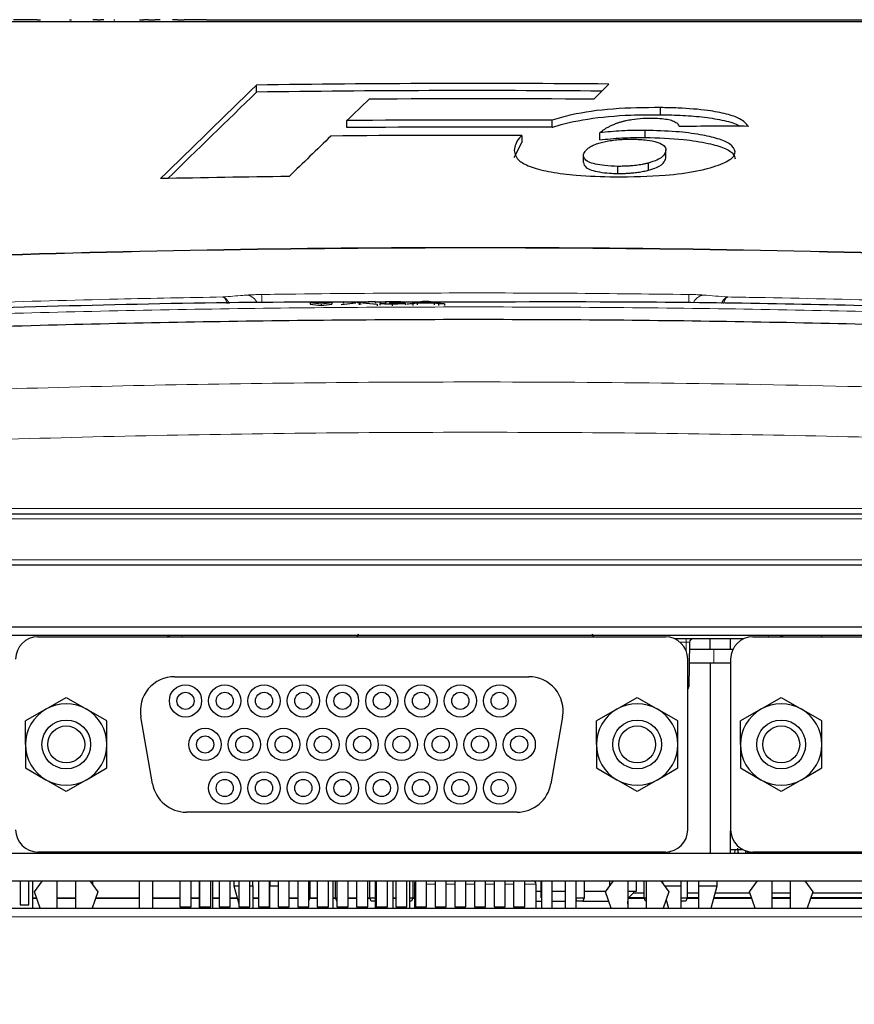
# Paper-space layout 'Blatt5' of a CAD drawing. Header units: millimetres. Extents: x 5 to 418, y 2 to 292.
# Tile 23 of 32: x 205 to 238, y 193 to 232. Entities that reach past the tile are written whole.
import ezdxf

# ---------------------------------------------------------------- set-up
doc = ezdxf.new("R2010")
doc.units = ezdxf.units.MM
doc.layers.add('SLD-0', color=7, linetype='Continuous')
doc.styles.add('SLDTEXTSTYLE0', font='TXT', dxfattribs={"width": 0.605})
doc.dimstyles.new('SLDDIMSTYLE5', dxfattribs={"dimtxt": 3.5, "dimasz": 3.5, "dimexe": 0, "dimexo": 0.0625, "dimgap": 0.875, "dimtad": 1, "dimlfac": 1.5, "dimrnd": 1e-09, "dimzin": 12, "dimdsep": 46, "dimtxsty": 'SLDTEXTSTYLE0', "dimsah": 1, "dimcen": 0.09, "dimadec": 0, "dimazin": 3, "dimtfac": 1, "dimtofl": 0, "dimtmove": 0, "dimatfit": 3, "dimfxl": 1, "dimfrac": 2, "dimtolj": 1, "dimtzin": 12, "dimarcsym": 0})

# ---------------------------------------------------------------- blocks, each defined once
blk = doc.blocks.new('_D_35')
at = {"layer": 'SLD-0', "color": 7}
for p, q in [((166.22, 121.634), (166.22, 250.861)), ((279.553, 121.634), (279.553, 250.861)), ((166.22, 249.861), (279.553, 249.861))]:
    blk.add_line(p, q, dxfattribs=at)
for points in [[(166.22, 249.861), (169.72, 249.401), (169.72, 250.321)], [(279.553, 249.861), (276.053, 250.321), (276.053, 249.401)]]:
    blk.add_solid(points, dxfattribs=at)
at = {"layer": 'SLD-0', "color": 7, "insert": (218.876, 254.373), "char_height": 3.5, "attachment_point": 1, "style": 'SLDTEXTSTYLE0'}
blk.add_mtext('170', dxfattribs=at)

psp = doc.layouts.new('Blatt5')

# ---------------------------------------------------------------- linework, layer by layer
at = {"color": 7, "linetype": 'Continuous', "lineweight": 25}
for p, q in [((205.6439, 231.6344), (204.9294, 231.6344)), ((205.8507, 231.6344), (205.6439, 231.6344)), ((205.8507, 231.6344), (205.9785, 231.6344)), ((207.1113, 231.6344), (207.1856, 231.6344)), ((208.2012, 231.6344), (208.0131, 231.6344)), ((208.2012, 231.6344), (208.314, 231.6344)), ((208.4456, 231.6344), (208.314, 231.6344)), ((208.8315, 231.6344), (208.8698, 231.6344)), ((209.8238, 231.6344), (209.9875, 231.6344)), ((210.1755, 231.6344), (209.9875, 231.6344)), ((210.1755, 231.6344), (210.4388, 231.6344)), ((210.6268, 231.6344), (210.4388, 231.6344)), ((211.3037, 231.6344), (211.1157, 231.6344)), ((211.3037, 231.6344), (211.5533, 231.6344)), ((211.5533, 231.6344), (211.5702, 231.6344)), ((211.7582, 231.6344), (211.5702, 231.6344)), ((211.8661, 231.6344), (211.7582, 231.6344)), ((212.2122, 231.6344), (211.8661, 231.6344)), ((212.4319, 231.6344), (212.2122, 231.6344)), ((212.4319, 231.6344), (230.5533, 231.6344)), ((230.5533, 231.6344), (231.22, 231.6344)), ((231.22, 231.6344), (243.22, 231.6344)), ((214.3828, 228.8184), (214.3828, 229.0945)), ((227.4891, 228.5418), (228.0767, 229.1325)), ((230.0883, 227.9423), (230.0883, 228.2184)), ((217.8951, 227.4381), (217.8951, 227.7142)), ((225.8702, 227.4516), (225.8702, 227.7276)), ((229.4934, 227.0559), (229.4934, 227.332)), ((224.7016, 227.1369), (224.7016, 226.8608)), ((227.7266, 226.9624), (227.7266, 227.2384)), ((224.4012, 226.2791), (224.7016, 226.8608)), ((230.2987, 226.2955), (230.2987, 226.5716)), ((227.0936, 226.082), (227.0936, 226.3581)), ((228.4257, 225.6583), (228.4257, 225.9344)), ((229.6236, 225.7882), (229.6236, 226.0643)), ((217.311, 220.6424), (216.4642, 220.6382)), ((216.4642, 220.6382), (216.8878, 220.5916)), ((216.4642, 220.6382), (216.4645, 220.5717)), ((216.4645, 220.5717), (216.8882, 220.5251)), ((216.8878, 220.5916), (217.311, 220.6424)), ((216.8878, 220.5916), (216.8882, 220.5251)), ((216.8882, 220.5251), (217.3113, 220.5759)), ((217.311, 220.6424), (217.3113, 220.5759)), ((217.6738, 220.571), (218.2402, 220.6286)), ((217.7519, 220.6733), (218.0124, 220.6746)), ((218.2402, 220.6286), (217.7519, 220.6733)), ((217.7519, 220.6733), (217.7522, 220.6068)), ((218.7436, 220.6505), (217.9544, 220.6506)), ((218.0124, 220.6746), (218.28, 220.6501)), ((218.3723, 220.6165), (218.3727, 220.5518)), ((218.4597, 220.651), (218.7262, 220.6781)), ((218.9904, 220.6794), (218.5025, 220.6298)), ((218.5025, 220.6298), (219.0695, 220.5779)), ((218.7262, 220.6781), (218.9904, 220.6794)), ((218.9904, 220.6794), (218.9907, 220.6153)), ((219.3978, 220.6505), (218.9905, 220.6505)), ((219.0695, 220.5779), (219.0698, 220.5141)), ((219.1781, 220.6058), (219.3747, 220.6081)), ((219.1781, 220.6058), (219.1784, 220.5422)), ((219.3941, 220.6539), (219.1975, 220.6543)), ((219.1975, 220.6543), (219.1977, 220.6061)), ((219.3941, 220.6539), (219.3944, 220.5903)), ((219.5496, 220.6285), (219.5699, 220.6404)), ((219.5496, 220.6285), (219.5499, 220.5651)), ((219.6552, 220.5794), (219.6555, 220.5159)), ((219.6768, 220.6306), (219.677, 220.5985)), ((220.7673, 220.6505), (219.9395, 220.6505)), ((220.161, 220.6139), (220.1613, 220.5503)), ((220.2265, 220.5835), (220.8348, 220.6884)), ((220.456, 220.5846), (220.2265, 220.5835)), ((220.6303, 220.6168), (220.456, 220.5846)), ((220.456, 220.5846), (220.4563, 220.5207)), ((221.2839, 220.62), (220.6303, 220.6168)), ((220.6303, 220.6168), (220.6306, 220.5527)), ((220.8522, 220.6579), (220.6954, 220.6289)), ((220.6954, 220.6289), (221.2187, 220.6315)), ((220.8348, 220.6884), (221.0787, 220.6896)), ((220.8522, 220.6579), (220.8523, 220.6297)), ((220.9568, 220.6772), (220.957, 220.6302)), ((221.2187, 220.6315), (221.0696, 220.6575)), ((221.0787, 220.6896), (221.688, 220.5906)), ((221.4585, 220.5895), (221.2839, 220.62)), ((221.2839, 220.62), (221.2842, 220.5547)), ((221.688, 220.5906), (221.4585, 220.5895)), ((221.4585, 220.5895), (221.4589, 220.5237)), ((221.688, 220.5906), (221.6883, 220.5241)), ((178.8665, 212.4344), (266.9067, 212.4344)), ((266.5913, 210.4344), (179.1819, 210.4344)), ((181.5689, 208.0344), (264.2043, 208.0344)), ((259.5533, 207.701), (186.22, 207.701)), ((205.8801, 207.6487), (230.2801, 207.6487)), ((218.325, 207.7463), (218.2876, 207.6487)), ((227.4829, 207.6487), (227.4482, 207.7463)), ((233.3143, 207.5677), (230.646, 207.5677)), ((231.2177, 207.4367), (231.1873, 205.6987)), ((232.0206, 207.1677), (232.0206, 207.5677)), ((232.8142, 207.1677), (232.8142, 207.5677)), ((233.6801, 207.6487), (258.0801, 207.6487)), ((236.3533, 207.701), (236.3533, 207.6487)), ((231.213, 207.1677), (232.1669, 207.1677)), ((232.1669, 207.1677), (232.904, 207.1677)), ((231.1468, 200.1487), (231.1468, 206.782)), ((232.8135, 206.782), (232.8135, 200.1487)), ((231.2037, 206.6344), (232.1669, 206.6344)), ((232.0166, 206.6344), (232.0166, 199.2344)), ((232.1669, 206.6344), (232.8135, 206.6344)), ((211.1935, 206.0987), (224.9668, 206.0987)), ((206.1885, 204.8366), (206.9801, 205.2936)), ((206.9801, 205.2936), (207.7718, 204.8366)), ((228.3885, 204.8366), (229.1801, 205.2936)), ((229.1801, 205.2936), (229.9718, 204.8366)), ((233.9885, 204.8366), (234.7801, 205.2936)), ((234.7801, 205.2936), (235.5718, 204.8366)), ((206.1885, 204.8366), (205.3968, 204.3795)), ((208.5635, 204.3795), (207.7718, 204.8366)), ((228.3885, 204.8366), (227.5968, 204.3795)), ((230.7635, 204.3795), (229.9718, 204.8366)), ((233.9885, 204.8366), (233.1968, 204.3795)), ((236.3635, 204.3795), (235.5718, 204.8366)), ((205.3968, 203.4654), (205.3968, 204.3795)), ((208.5635, 203.4654), (208.5635, 204.3795)), ((210.3389, 201.9338), (209.8804, 204.5338)), ((226.2799, 204.5338), (225.8214, 201.9338)), ((227.5968, 203.4654), (227.5968, 204.3795)), ((230.7635, 203.4654), (230.7635, 204.3795)), ((233.1968, 203.4654), (233.1968, 204.3795)), ((236.3635, 203.4654), (236.3635, 204.3795)), ((205.3968, 203.4654), (205.3968, 202.5512)), ((208.5635, 202.5512), (208.5635, 203.4654)), ((227.5968, 203.4654), (227.5968, 202.5512)), ((230.7635, 202.5512), (230.7635, 203.4654)), ((233.1968, 203.4654), (233.1968, 202.5512)), ((236.3635, 202.5512), (236.3635, 203.4654)), ((205.3968, 202.5512), (206.1885, 202.0941)), ((207.7718, 202.0941), (208.5635, 202.5512)), ((227.5968, 202.5512), (228.3885, 202.0941)), ((229.9718, 202.0941), (230.7635, 202.5512)), ((233.1968, 202.5512), (233.9885, 202.0941)), ((235.5718, 202.0941), (236.3635, 202.5512)), ((206.9801, 201.6371), (206.1885, 202.0941)), ((207.7718, 202.0941), (206.9801, 201.6371)), ((229.1801, 201.6371), (228.3885, 202.0941)), ((229.9718, 202.0941), (229.1801, 201.6371)), ((234.7801, 201.6371), (233.9885, 202.0941)), ((235.5718, 202.0941), (234.7801, 201.6371)), ((224.5084, 200.832), (211.6519, 200.832)), ((232.8142, 199.2344), (232.8142, 200.1127)), ((233.078, 199.4344), (233.0964, 199.2344)), ((233.1154, 199.2344), (233.098, 199.4344)), ((201.12, 199.2344), (259.5533, 199.2344)), ((230.2801, 199.282), (205.8801, 199.282)), ((206.0801, 199.2344), (206.0801, 199.282)), ((206.6135, 199.282), (206.6135, 199.2344)), ((207.0533, 199.282), (207.0533, 199.2344)), ((207.3468, 199.2344), (207.3468, 199.282)), ((207.8801, 199.282), (207.8801, 199.2344)), ((208.02, 199.2344), (208.02, 199.282)), ((208.0866, 199.282), (208.0866, 199.2344)), ((208.4533, 199.282), (208.4533, 199.2344)), ((208.4533, 199.2344), (208.4533, 199.282)), ((209.3866, 199.282), (209.3866, 199.2344)), ((209.7533, 199.2344), (209.7533, 199.282)), ((209.82, 199.282), (209.82, 199.2344)), ((210.3533, 199.2344), (210.3533, 199.282)), ((210.42, 199.282), (210.42, 199.2344)), ((210.7866, 199.282), (210.7866, 199.2344)), ((210.7866, 199.2344), (210.7866, 199.282)), ((211.4001, 199.282), (211.4001, 199.2344)), ((211.8335, 199.2344), (211.8335, 199.282)), ((212.0866, 199.2344), (212.0866, 199.282)), ((212.1533, 199.282), (212.1533, 199.2344)), ((212.1635, 199.282), (212.1635, 199.2344)), ((212.5968, 199.2344), (212.5968, 199.282)), ((212.6866, 199.2344), (212.6866, 199.282)), ((212.7533, 199.282), (212.7533, 199.2344)), ((212.9268, 199.282), (212.9268, 199.2344)), ((213.3601, 199.2344), (213.3601, 199.282)), ((213.6901, 199.282), (213.6901, 199.2344)), ((214.1235, 199.2344), (214.1235, 199.282)), ((214.4535, 199.282), (214.4535, 199.2344)), ((214.8868, 199.2344), (214.8868, 199.282)), ((215.2168, 199.282), (215.2168, 199.2344)), ((215.6501, 199.2344), (215.6501, 199.282)), ((215.9801, 199.282), (215.9801, 199.2344)), ((216.4135, 199.2344), (216.4135, 199.282)), ((216.7435, 199.282), (216.7435, 199.2344)), ((217.1768, 199.2344), (217.1768, 199.282)), ((217.5068, 199.282), (217.5068, 199.2344)), ((217.9401, 199.2344), (217.9401, 199.282)), ((218.2701, 199.282), (218.2701, 199.2344)), ((218.7035, 199.2344), (218.7035, 199.282)), ((219.0335, 199.282), (219.0335, 199.2344)), ((219.4668, 199.2344), (219.4668, 199.282)), ((219.7968, 199.282), (219.7968, 199.2344)), ((220.2301, 199.2344), (220.2301, 199.282)), ((220.5601, 199.282), (220.5601, 199.2344)), ((220.9935, 199.2344), (220.9935, 199.282)), ((221.3235, 199.282), (221.3235, 199.2344)), ((221.7568, 199.2344), (221.7568, 199.282)), ((222.0868, 199.282), (222.0868, 199.2344)), ((222.5201, 199.2344), (222.5201, 199.282)), ((222.8501, 199.282), (222.8501, 199.2344)), ((223.2835, 199.2344), (223.2835, 199.282)), ((223.6135, 199.282), (223.6135, 199.2344)), ((224.0468, 199.2344), (224.0468, 199.282)), ((224.3768, 199.282), (224.3768, 199.2344)), ((224.8101, 199.2344), (224.8101, 199.282)), ((227.3866, 199.2344), (227.3875, 199.282)), ((227.43, 199.2344), (227.43, 199.282)), ((227.81, 199.282), (227.81, 199.2344)), ((227.92, 199.282), (227.92, 199.2344)), ((228.2801, 199.2344), (228.2801, 199.282)), ((228.8135, 199.282), (228.8135, 199.2344)), ((228.82, 199.2344), (228.82, 199.282)), ((229.0352, 199.282), (229.0352, 199.2344)), ((229.1433, 199.282), (229.1433, 199.2344)), ((229.2533, 199.282), (229.2533, 199.2344)), ((229.5468, 199.2344), (229.5468, 199.282)), ((230.0801, 199.282), (230.0801, 199.2344)), ((230.4372, 199.2344), (230.4372, 199.2964)), ((233.3044, 199.3677), (232.8142, 199.3677)), ((232.975, 199.2344), (232.9866, 199.3677)), ((233.4033, 199.2344), (233.4033, 199.3274)), ((233.4605, 199.3103), (233.4605, 199.2463)), ((233.4605, 199.2463), (233.8801, 199.2463)), ((233.67, 199.2463), (233.67, 199.2344)), ((258.0801, 199.282), (233.6801, 199.282)), ((233.8801, 199.2344), (233.8801, 199.282)), ((234.4135, 199.282), (234.4135, 199.2344)), ((234.4135, 199.2463), (235.1468, 199.2463)), ((234.72, 199.2344), (234.72, 199.2463)), ((234.92, 199.2344), (234.92, 199.2463)), ((235.1468, 199.2344), (235.1468, 199.282)), ((235.6801, 199.282), (235.6801, 199.2344)), ((235.6801, 199.2463), (236.4605, 199.2463)), ((235.7866, 199.2344), (235.7866, 199.2463)), ((235.9866, 199.2344), (235.9866, 199.2463)), ((236.32, 199.2344), (236.32, 199.2463)), ((236.4605, 199.282), (236.4605, 199.2463)), ((236.52, 199.2344), (236.52, 199.282)), ((236.8533, 199.2344), (236.8533, 199.282)), ((237.0533, 199.2344), (237.0533, 199.282)), ((237.3866, 199.2344), (237.3866, 199.282)), ((237.5866, 199.2344), (237.5866, 199.282)), ((186.22, 198.1677), (259.5533, 198.1677)), ((205.1866, 198.1677), (205.1866, 197.2344)), ((205.52, 197.2344), (205.52, 198.1677)), ((205.6866, 197.101), (205.6866, 198.1677)), ((205.7468, 197.732), (206.058, 198.1677)), ((206.6135, 198.1677), (206.6135, 197.101)), ((207.3468, 197.101), (207.3468, 198.1677)), ((207.9023, 198.1677), (208.2135, 197.732)), ((208.02, 198.003), (208.02, 198.1677)), ((209.82, 198.1677), (209.82, 197.101)), ((210.3533, 197.101), (210.3533, 198.1677)), ((211.4001, 198.1677), (211.4001, 197.1487)), ((211.8335, 197.1487), (211.8335, 198.1677)), ((212.1533, 198.1677), (212.1533, 197.101)), ((212.1635, 198.1677), (212.1635, 197.1487)), ((212.5968, 197.1487), (212.5968, 198.1677)), ((212.6866, 197.101), (212.6866, 198.1677)), ((212.9268, 198.1677), (212.9268, 197.1487)), ((213.3601, 197.1487), (213.3601, 198.1677)), ((213.5002, 198.1677), (213.5002, 197.9677)), ((213.5002, 197.9677), (213.6901, 197.2647)), ((213.5002, 197.9677), (213.6901, 197.9677)), ((213.6901, 198.1677), (213.6901, 197.1487)), ((214.1235, 197.1487), (214.1235, 198.1677)), ((214.1235, 197.9677), (214.2336, 197.9677)), ((214.2336, 197.9677), (214.2336, 198.1677)), ((214.2336, 197.9677), (214.2336, 197.101)), ((214.4535, 198.1677), (214.4535, 197.1487)), ((214.8868, 197.1487), (214.8868, 198.1677)), ((214.9002, 198.1677), (214.9002, 197.9677)), ((214.9002, 197.101), (214.9002, 197.9677)), ((214.9002, 197.9677), (215.2168, 197.9677)), ((215.2168, 198.1677), (215.2168, 197.1487)), ((215.6501, 197.1487), (215.6501, 198.1677)), ((215.9801, 198.1677), (215.9801, 197.1487)), ((216.4135, 197.1487), (216.4135, 198.1677)), ((216.4533, 198.1677), (216.4533, 197.501)), ((216.7435, 198.1677), (216.7435, 197.1487)), ((217.1768, 197.1487), (217.1768, 198.1677)), ((217.3533, 197.101), (217.3533, 198.1677)), ((217.4533, 197.501), (217.4533, 198.1677)), ((217.5068, 198.1677), (217.5068, 197.1487)), ((217.9401, 197.1487), (217.9401, 198.1677)), ((218.2701, 198.1677), (218.2701, 197.1487)), ((218.7035, 197.1487), (218.7035, 198.1677)), ((218.7866, 197.501), (218.7866, 198.1677)), ((218.9902, 198.1677), (218.9902, 197.101)), ((219.0335, 198.1677), (219.0335, 197.1487)), ((219.4668, 197.1487), (219.4668, 198.1677)), ((219.6866, 197.101), (219.6866, 198.1677)), ((219.7968, 198.1677), (219.7968, 197.1487)), ((220.2301, 197.1487), (220.2301, 198.1677)), ((220.3402, 197.101), (220.3402, 198.1677)), ((220.4533, 198.1677), (220.4533, 197.501)), ((220.5166, 198.0344), (220.5166, 197.101)), ((220.5601, 198.1677), (220.5601, 197.1487)), ((220.9935, 197.1487), (220.9935, 198.1677)), ((221.3235, 198.1677), (221.3235, 197.1487)), ((221.7568, 197.1487), (221.7568, 198.1677)), ((222.0868, 198.1677), (222.0868, 197.1487)), ((222.5201, 197.1487), (222.5201, 198.1677)), ((222.8501, 198.1677), (222.8501, 197.1487)), ((223.2835, 197.1487), (223.2835, 198.1677)), ((223.6135, 198.1677), (223.6135, 197.1487)), ((224.0468, 197.1487), (224.0468, 198.1677)), ((224.3768, 198.1677), (224.3768, 197.1487)), ((224.8101, 197.1487), (224.8101, 198.1677)), ((225.2566, 197.101), (225.2566, 198.0344)), ((225.4533, 197.501), (225.4533, 198.1677)), ((225.4536, 198.1677), (225.4536, 197.101)), ((225.8802, 197.101), (225.8802, 198.1677)), ((226.3769, 198.1677), (226.3769, 197.101)), ((226.8036, 197.101), (226.8036, 198.1677)), ((227.12, 198.1677), (227.12, 197.501)), ((227.9468, 197.732), (228.258, 198.1677)), ((228.12, 197.9744), (228.12, 198.1677)), ((228.8135, 198.1677), (228.8135, 197.101)), ((229.1533, 197.7677), (229.1533, 198.1677)), ((229.4533, 197.501), (229.4533, 198.1677)), ((229.5468, 197.101), (229.5468, 198.1677)), ((230.1023, 198.1677), (230.4135, 197.732)), ((230.1602, 198.1677), (230.1602, 198.0866)), ((230.2451, 197.9677), (230.8936, 197.9677)), ((230.8936, 197.9677), (230.8936, 198.1677)), ((230.8936, 197.101), (230.8936, 197.9677)), ((231.12, 198.1677), (231.12, 197.501)), ((231.5602, 198.1677), (231.5602, 197.9677)), ((231.5602, 197.9677), (232.2936, 197.9677)), ((231.5602, 197.9677), (231.5602, 197.101)), ((232.0594, 197.101), (232.2936, 197.9677)), ((232.2936, 197.9677), (232.2936, 198.1677)), ((233.5468, 197.732), (233.858, 198.1677)), ((234.4135, 198.1677), (234.4135, 197.101)), ((235.1468, 197.101), (235.1468, 198.1677)), ((235.7023, 198.1677), (236.0135, 197.732)), ((205.6866, 197.501), (205.8272, 197.501)), ((205.6866, 197.4847), (205.8328, 197.4847)), ((205.9663, 197.101), (205.7468, 197.732)), ((206.6135, 197.501), (207.3468, 197.501)), ((206.6135, 197.4847), (207.3468, 197.4847)), ((208.2135, 197.732), (207.994, 197.101)), ((208.1275, 197.4847), (209.82, 197.4847)), ((208.1331, 197.501), (209.82, 197.501)), ((210.3533, 197.501), (211.4001, 197.501)), ((210.3533, 197.4847), (211.4001, 197.4847)), ((211.8335, 197.501), (212.1533, 197.501)), ((211.8335, 197.4847), (212.1533, 197.4847)), ((212.6866, 197.501), (212.9268, 197.501)), ((212.6866, 197.4847), (212.9268, 197.4847)), ((213.3601, 197.501), (213.6263, 197.501)), ((213.3601, 197.4847), (213.6307, 197.4847)), ((214.2336, 197.501), (214.4535, 197.501)), ((214.2336, 197.4847), (214.4535, 197.4847)), ((214.8868, 197.501), (214.9002, 197.501)), ((215.6501, 197.501), (215.9801, 197.501)), ((215.6501, 197.4847), (215.9801, 197.4847)), ((216.4135, 197.501), (216.4533, 197.501)), ((216.4533, 197.501), (216.4135, 197.3949)), ((216.4472, 197.4847), (216.7435, 197.4847)), ((216.4533, 197.501), (216.7435, 197.501)), ((217.3533, 197.501), (217.4533, 197.501)), ((217.3533, 197.4847), (217.4594, 197.4847)), ((217.4533, 197.501), (217.5068, 197.501)), ((217.5033, 197.3677), (217.4533, 197.501)), ((217.9401, 197.501), (218.2701, 197.501)), ((217.9401, 197.4847), (218.2701, 197.4847)), ((218.7035, 197.501), (218.7866, 197.501)), ((218.7035, 197.4847), (218.7927, 197.4847)), ((218.7866, 197.501), (218.9902, 197.501)), ((218.8366, 197.3677), (218.7866, 197.501)), ((219.6866, 197.501), (219.7968, 197.501)), ((219.6866, 197.4847), (219.7968, 197.4847)), ((220.3402, 197.501), (220.4533, 197.501)), ((220.4533, 197.501), (220.4033, 197.3677)), ((220.4472, 197.4847), (220.5166, 197.4847)), ((220.4533, 197.501), (220.5166, 197.501)), ((225.2566, 197.7677), (225.4536, 197.7677)), ((225.4533, 197.501), (225.4536, 197.501)), ((225.4536, 197.5003), (225.4533, 197.501)), ((225.8802, 197.7677), (226.3769, 197.7677)), ((226.8036, 197.501), (227.12, 197.501)), ((227.12, 197.501), (227.07, 197.3677)), ((227.12, 197.7677), (227.9723, 197.7677)), ((228.1663, 197.101), (227.9468, 197.732)), ((228.8135, 197.7677), (229.1533, 197.7677)), ((228.8385, 197.5033), (228.8135, 197.5029)), ((228.8135, 197.4847), (229.4594, 197.4847)), ((228.8385, 197.5033), (229.0352, 197.7)), ((229.4533, 197.5033), (228.8385, 197.5033)), ((229.0352, 197.7677), (229.0352, 197.7)), ((229.0352, 197.7), (229.4533, 197.7)), ((229.5033, 197.3677), (229.4533, 197.501)), ((229.4533, 197.501), (229.5468, 197.501)), ((230.4135, 197.732), (230.194, 197.101)), ((230.8936, 197.501), (231.12, 197.501)), ((231.12, 197.501), (231.07, 197.3677)), ((231.1138, 197.4847), (231.5602, 197.4847)), ((231.12, 197.7), (231.5602, 197.7)), ((231.5602, 197.5033), (231.12, 197.5033)), ((232.1631, 197.4847), (233.6328, 197.4847)), ((233.6264, 197.5033), (232.1681, 197.5033)), ((232.2212, 197.7), (233.558, 197.7)), ((233.7663, 197.101), (233.5468, 197.732)), ((234.4135, 197.7), (235.1468, 197.7)), ((235.1468, 197.5033), (234.4135, 197.5033)), ((234.4135, 197.4847), (235.1468, 197.4847)), ((236.0135, 197.732), (235.794, 197.101)), ((235.9275, 197.4847), (239.2001, 197.4847)), ((239.2001, 197.5033), (235.9339, 197.5033)), ((236.0023, 197.7), (239.2001, 197.7)), ((190.7533, 197.101), (255.02, 197.101)), ((205.1866, 197.2344), (205.52, 197.2344)), ((208.02, 197.101), (208.02, 197.1756)), ((211.4001, 197.1487), (211.8335, 197.1487)), ((212.1635, 197.1487), (212.5968, 197.1487)), ((212.9268, 197.1487), (213.3601, 197.1487)), ((213.6901, 197.1487), (214.1235, 197.1487)), ((213.7215, 197.1487), (213.7344, 197.101)), ((214.4535, 197.1487), (214.8868, 197.1487)), ((214.4866, 197.1487), (214.4866, 197.101)), ((214.9002, 197.3677), (214.8868, 197.3677)), ((215.2168, 197.1487), (215.6501, 197.1487)), ((215.3994, 197.101), (215.4123, 197.1487)), ((215.9801, 197.1487), (216.4135, 197.1487)), ((216.7435, 197.1487), (217.1768, 197.1487)), ((216.82, 197.1487), (216.82, 197.101)), ((217.5068, 197.3677), (217.5033, 197.3677)), ((217.5068, 197.1487), (217.9401, 197.1487)), ((218.2701, 197.1487), (218.7035, 197.1487)), ((218.9902, 197.3677), (218.8366, 197.3677)), ((219.0335, 197.1487), (219.4668, 197.1487)), ((219.4169, 197.101), (219.4169, 197.1487)), ((219.7968, 197.1487), (220.2301, 197.1487)), ((219.9136, 197.1487), (219.9136, 197.101)), ((220.4033, 197.3677), (220.3402, 197.3677)), ((220.5601, 197.1487), (220.9935, 197.1487)), ((221.3235, 197.1487), (221.7568, 197.1487)), ((222.0868, 197.1487), (222.5201, 197.1487)), ((222.8501, 197.1487), (223.2835, 197.1487)), ((223.6135, 197.1487), (224.0468, 197.1487)), ((224.3768, 197.1487), (224.8101, 197.1487)), ((225.2566, 197.3677), (225.4536, 197.3677)), ((225.8802, 197.3677), (226.3769, 197.3677)), ((226.8366, 197.3677), (226.8036, 197.4559)), ((227.07, 197.3677), (226.8366, 197.3677)), ((227.07, 197.3677), (228.0735, 197.3677)), ((228.8135, 197.2609), (228.82, 197.3677)), ((228.8135, 197.3677), (228.82, 197.3677)), ((229.5468, 197.3677), (229.5033, 197.3677)), ((230.3068, 197.4253), (230.3944, 197.101)), ((231.07, 197.3677), (230.8936, 197.3677))]:
    psp.add_line(p, q, dxfattribs=at)
at = {"color": 7, "linetype": 'Continuous', "lineweight": 18}
for p, q in [((218.4353, 220.6108), (218.4357, 220.5462)), ((221.0696, 220.6575), (221.0698, 220.6307)), ((176.22, 212.6309), (269.5533, 212.6309)), ((266.9331, 212.2344), (178.8401, 212.2344)), ((179.1557, 210.6344), (266.6175, 210.6344)), ((211.4852, 207.6487), (211.4852, 207.701)), ((231.0844, 207.4367), (230.8481, 207.4367)), ((231.0788, 207.1186), (231.0844, 207.4367)), ((231.0844, 207.5677), (231.0844, 207.4367)), ((234.288, 207.701), (234.288, 207.6487)), ((232.1669, 207.1677), (232.1669, 206.6344)), ((220.5166, 198.0344), (220.5601, 198.0344)), ((220.9935, 198.0344), (221.3235, 198.0344)), ((221.7568, 198.0344), (222.0868, 198.0344)), ((222.5201, 198.0344), (222.8501, 198.0344)), ((223.2835, 198.0344), (223.5429, 198.0344)), ((223.5429, 198.0344), (223.6135, 198.0344)), ((224.0468, 198.0344), (224.3768, 198.0344)), ((224.8101, 198.0344), (225.2566, 198.0344)), ((255.02, 196.7677), (190.7533, 196.7677))]:
    psp.add_line(p, q, dxfattribs=at)
at = {"color": 7, "linetype": 'Continuous', "lineweight": 25, "flags": 128}
for points in [[(210.9041, 207.701), (210.9912, 207.6626), (211.0276, 207.6487)], [(234.8692, 207.701), (234.7821, 207.6626), (234.7456, 207.6487)]]:
    psp.add_lwpolyline(points, dxfattribs=at)
at = {"color": 7, "linetype": 'Continuous', "lineweight": 25}
for centre, radius in [((211.6168, 205.1587), 0.6267), ((213.1435, 205.1587), 0.6267), ((214.6701, 205.1587), 0.6267), ((216.1968, 205.1587), 0.6267), ((217.7235, 205.1587), 0.6267), ((219.2501, 205.1587), 0.6267), ((220.7768, 205.1587), 0.6267), ((222.3035, 205.1587), 0.6267), ((223.8301, 205.1587), 0.6267), ((211.6168, 205.1587), 0.3333), ((213.1435, 205.1587), 0.3333), ((214.6701, 205.1587), 0.3333), ((216.1968, 205.1587), 0.3333), ((217.7235, 205.1587), 0.3333), ((219.2501, 205.1587), 0.3333), ((220.7768, 205.1587), 0.3333), ((222.3035, 205.1587), 0.3333), ((223.8301, 205.1587), 0.3333), ((206.9801, 203.4654), 0.9483), ((229.1801, 203.4654), 0.9483), ((234.7801, 203.4654), 0.9483), ((206.9801, 203.4654), 0.7188), ((212.3801, 203.4654), 0.6267), ((213.9068, 203.4654), 0.6267), ((215.4335, 203.4654), 0.6267), ((216.9601, 203.4654), 0.6267), ((218.4868, 203.4654), 0.6267), ((220.0135, 203.4654), 0.6267), ((221.5401, 203.4654), 0.6267), ((223.0668, 203.4654), 0.6267), ((224.5935, 203.4654), 0.6267), ((229.1801, 203.4654), 0.7188), ((234.7801, 203.4654), 0.7188), ((212.3801, 203.4654), 0.3333), ((213.9068, 203.4654), 0.3333), ((215.4335, 203.4654), 0.3333), ((216.9601, 203.4654), 0.3333), ((218.4868, 203.4654), 0.3333), ((220.0135, 203.4654), 0.3333), ((221.5401, 203.4654), 0.3333), ((223.0668, 203.4654), 0.3333), ((224.5935, 203.4654), 0.3333), ((213.1435, 201.772), 0.6267), ((213.1435, 201.772), 0.3333), ((214.6701, 201.772), 0.6267), ((214.6701, 201.772), 0.3333), ((216.1968, 201.772), 0.6267), ((216.1968, 201.772), 0.3333), ((217.7235, 201.772), 0.6267), ((217.7235, 201.772), 0.3333), ((219.2501, 201.772), 0.6267), ((219.2501, 201.772), 0.3333), ((220.7768, 201.772), 0.6267), ((220.7768, 201.772), 0.3333), ((222.3035, 201.772), 0.6267), ((222.3035, 201.772), 0.3333), ((223.8301, 201.772), 0.6267), ((223.8301, 201.772), 0.3333)]:
    psp.add_circle(centre, radius, dxfattribs=at)
for centre, radius, start, end in [((222.8866, -368.4323), 597.5873, 89.5023721, 90.8153575), ((222.8866, -368.4323), 597.3112, 89.5285622, 90.8157344), ((222.8866, -368.4323), 596.9919, 89.5582727, 90.3960032), ((222.8866, -368.4323), 596.1674, 89.7132603, 90.4797227), ((222.8866, -368.4323), 595.8913, 89.7131275, 90.4799449), ((222.8866, -368.4323), 595.572, 89.8253963, 90.5400746), ((222.8866, -368.4323), 594.0147, 90.6986516, 91.1812514), ((222.8866, -368.4323), 591.1958, 87.9778569, 92.0221431), ((205.8801, 206.782), 0.8667, 90, 180), ((230.2801, 206.782), 0.8667, 0, 90), ((231.351, 207.4344), 0.1333, 90, 179), ((233.6801, 206.782), 0.8667, 90, 180), ((211.1935, 204.7654), 1.3333, 90, 190), ((224.9668, 204.7654), 1.3333, 350, 90), ((231.054, 205.701), 0.1333, 314.10515, 359), ((206.9801, 203.4654), 1.5833, 120, 180), ((206.9801, 203.4654), 1.5833, 60, 120), ((206.9801, 203.4654), 1.5833, 0, 60), ((229.1801, 203.4654), 1.5833, 120, 180), ((229.1801, 203.4654), 1.5833, 60, 120), ((229.1801, 203.4654), 1.5833, 0, 60), ((234.7801, 203.4654), 1.5833, 120, 180), ((234.7801, 203.4654), 1.5833, 60, 120), ((234.7801, 203.4654), 1.5833, 0, 60), ((206.9801, 203.4654), 1.5833, 180, 240), ((206.9801, 203.4654), 1.5833, 300, 0), ((229.1801, 203.4654), 1.5833, 180, 240), ((229.1801, 203.4654), 1.5833, 300, 0), ((234.7801, 203.4654), 1.5833, 180, 240), ((234.7801, 203.4654), 1.5833, 300, 0), ((206.9801, 203.4654), 1.5833, 240, 300), ((229.1801, 203.4654), 1.5833, 240, 300), ((234.7801, 203.4654), 1.5833, 240, 300), ((211.6519, 202.1654), 1.3333, 190, 270), ((224.5084, 202.1654), 1.3333, 270, 350), ((205.8801, 200.1487), 0.8667, 180, 270), ((230.2801, 200.1487), 0.8667, 270, 0), ((233.6801, 200.1487), 0.8667, 180, 270), ((220.65, 198.0344), 0.1333, 132.34133, 180), ((225.1233, 198.0344), 0.1333, 0, 90)]:
    psp.add_arc(centre, radius, start, end, dxfattribs=at)
at = {"color": 7, "linetype": 'Continuous', "lineweight": 18}
for centre, radius, start, end in [((222.8866, -368.4323), 591.2173, 87.9780764, 92.0219236), ((213.9374, 220.4291), 0.5079, 22.8199, 81.4901), ((-146.9064, 215.545), 361.5255, 0.80576, 0.857318), ((589.6984, 215.5891), 358.5439, 179.142601, 179.193969), ((231.8354, 220.4301), 0.5069, 98.47488, 156.81143), ((231.1569, 206.1249), 0.4273, 268.64366, 274.07943)]:
    psp.add_arc(centre, radius, start, end, dxfattribs=at)
at = {"color": 7, "linetype": 'Continuous', "lineweight": 25}
for centre, major_axis, ratio, start_param, end_param in [((6760.5903, -368.4323), (6847.5678, 0), 0.297415, 2.8438126, 2.8456808), ((6757.6105, -368.4323), (6844.4467, 0), 0.297415, 2.8438145, 2.8455388), ((6422.3743, -368.4323), (6507.2259, 0), 0.3038865, 2.8349167, 2.8353575), ((232.5113, -368.4323), (596.0002, 0), 0.9998696, 1.569131, 1.5736483), ((6872.1045, -368.4323), (6956.4722, 0), 0.293914, 2.8460316, 2.8468367)]:
    psp.add_ellipse(centre, major_axis=major_axis, ratio=ratio, start_param=start_param, end_param=end_param, dxfattribs=at)
at = {"color": 7, "linetype": 'Continuous', "lineweight": 18}
psp.add_ellipse((231.0843, 207.4344), major_axis=(0.1334, 0.0023), ratio=0.0174285, start_param=6.2825767, end_param=7.8530684, dxfattribs=at)
for points, knots in [([(243.586, 231.5446), (241.882, 231.5446), (238.4722, 231.5448), (233.3303, 231.5449), (228.1706, 231.545), (223.5625, 231.545), (219.5173, 231.545), (216.0376, 231.5449), (212.559, 231.5449), (209.0826, 231.5448), (205.6233, 231.5447), (203.3281, 231.5446), (202.1872, 231.5446)], [0, 0, 0, 0, 0.1240156, 0.248154, 0.3726687, 0.4973114, 0.5811585, 0.6650056, 0.7488917, 0.8328946, 0.9169361, 1, 1, 1, 1]), ([(202.3277, 220.5803), (202.7719, 220.5955), (204.9928, 220.6714), (208.5728, 220.7732), (211.709, 220.832), (213.0678, 220.8575)], [0, 0, 0, 0, 0.1241023, 0.6205161, 1, 1, 1, 1]), ([(213.0678, 220.8575), (213.3294, 220.8781), (213.6443, 220.9029), (213.9592, 220.9273), (214.0126, 220.9314)], [0, 0, 0, 0, 0.8306218, 1, 1, 1, 1]), ([(213.2403, 220.5944), (213.2323, 220.6211), (213.2145, 220.6798), (213.1813, 220.7516), (213.1486, 220.8018), (213.1198, 220.8317), (213.0984, 220.847), (213.0815, 220.8543), (213.072, 220.8567), (213.0684, 220.8574), (213.0678, 220.8575)], [0, 0, 0, 0, 0.1750929, 0.3850262, 0.6019736, 0.7255689, 0.8504519, 0.941583, 0.9919807, 1, 1, 1, 1]), ([(213.3131, 220.5959), (213.3117, 220.5996), (213.304, 220.6199), (213.2917, 220.6458), (213.277, 220.6746), (213.2616, 220.7019), (213.2414, 220.7336), (213.22, 220.7616), (213.2021, 220.7817), (213.1883, 220.7956), (213.1736, 220.8087), (213.1581, 220.8208), (213.1417, 220.8317), (213.1251, 220.8408), (213.1057, 220.8492), (213.0873, 220.8545), (213.0738, 220.8568), (213.0686, 220.8574), (213.0678, 220.8575)], [0, 0, 0, 0, 0.0228574, 0.1268202, 0.1790899, 0.2310848, 0.3355761, 0.4418005, 0.4956398, 0.5498123, 0.6040955, 0.6654908, 0.7270445, 0.789079, 0.8512746, 0.9419053, 0.9920231, 1, 1, 1, 1]), ([(214.0126, 220.9314), (214.0454, 220.9338), (214.112, 220.9386), (214.2289, 220.9445), (214.3558, 220.9494), (214.4591, 220.9522), (214.5341, 220.9537), (214.5638, 220.9541), (214.5786, 220.9543)], [0, 0, 0, 0, 0.21152178, 0.42916049, 0.64075179, 0.85849259, 0.92913667, 1, 1, 1, 1]), ([(214.5786, 220.9543), (215.0231, 220.9603), (217.2451, 220.9901), (221.1255, 221.0171), (226.22, 221.0125), (229.5363, 220.9737), (231.1946, 220.9543)], [0, 0, 0, 0, 0.0802418, 0.4012121, 0.7005954, 1, 1, 1, 1]), ([(231.1946, 220.9543), (231.2843, 220.9525), (231.4637, 220.9488), (231.6515, 220.9394), (231.7388, 220.933), (231.7607, 220.9314)], [0, 0, 0, 0, 0.4282329, 0.8563378, 1, 1, 1, 1]), ([(231.7607, 220.9314), (232.0743, 220.907), (232.3893, 220.8825), (232.7041, 220.8576), (232.7054, 220.8575)], [0, 0, 0, 0, 0.996046, 1, 1, 1, 1]), ([(232.7054, 220.8575), (232.7047, 220.8574), (232.7025, 220.8571), (232.6968, 220.8564), (232.6831, 220.8538), (232.6466, 220.8428), (232.5774, 220.796), (232.5063, 220.7141), (232.4752, 220.6233), (232.4681, 220.6026)], [0, 0, 0, 0, 0.0082191, 0.0251455, 0.064063, 0.1641432, 0.4399743, 0.8722555, 1, 1, 1, 1]), ([(232.7054, 220.8575), (232.7049, 220.8574), (232.7033, 220.8571), (232.6994, 220.8563), (232.6928, 220.8544), (232.6842, 220.8511), (232.6738, 220.8457), (232.6623, 220.838), (232.6497, 220.8274), (232.6371, 220.8146), (232.6257, 220.8008), (232.6153, 220.7866), (232.6061, 220.7725), (232.597, 220.7571), (232.5879, 220.7404), (232.579, 220.7224), (232.5703, 220.7029), (232.5617, 220.6823), (232.5511, 220.6541), (232.5419, 220.6275), (232.536, 220.6065), (232.5345, 220.6013)], [0, 0, 0, 0, 0.0081229, 0.0248573, 0.0633272, 0.1127622, 0.1622749, 0.2300563, 0.2980401, 0.3666487, 0.4354708, 0.4880562, 0.5408396, 0.5937231, 0.6468089, 0.7010832, 0.7554702, 0.8102044, 0.8650575, 0.966688, 1, 1, 1, 1]), ([(232.7054, 220.8575), (233.0761, 220.851), (235.2243, 220.8139), (238.8047, 220.7324), (242.0135, 220.6272), (243.4455, 220.5803)], [0, 0, 0, 0, 0.1035199, 0.5999338, 1, 1, 1, 1]), ([(184.3342, 219.3317), (185.2216, 219.383), (189.6588, 219.6392), (197.6508, 220.0099), (208.3142, 220.3357), (218.9854, 220.486), (229.6624, 220.4633), (240.3001, 220.2636), (250.8947, 219.9049), (257.9239, 219.5228), (261.439, 219.3317)], [0, 0, 0, 0, 0.0345653, 0.1728308, 0.3110963, 0.4493987, 0.587812, 0.7262622, 0.8631132, 1, 1, 1, 1]), ([(169.8531, 215.2777), (174.259, 215.6291), (183.0728, 216.3321), (196.3254, 217.0275), (209.5987, 217.4593), (223.6083, 217.6086), (236.3252, 217.4499), (247.7421, 217.0786), (257.1406, 216.6273), (266.5356, 216.0431), (272.7917, 215.5329), (275.9202, 215.2777)], [0, 0, 0, 0, 0.124856, 0.2497693, 0.3748552, 0.4999988, 0.6455286, 0.7340953, 0.8226824, 0.9113309, 1, 1, 1, 1]), ([(275.7499, 213.3292), (271.3582, 213.6795), (262.5727, 214.3802), (249.3626, 215.0733), (236.1319, 215.5038), (222.8968, 215.6444), (209.6677, 215.5042), (196.4472, 215.0749), (183.2269, 214.3821), (174.4252, 213.6802), (170.0233, 213.3292)], [0, 0, 0, 0, 0.1248563, 0.2497699, 0.3748561, 0.5, 0.6248563, 0.7497699, 0.8748561, 1, 1, 1, 1])]:
    psp.add_open_spline(points, degree=3, knots=knots, dxfattribs=at)
at = {"color": 7, "linetype": 'Continuous', "lineweight": 25}
for points, knots in [([(202.2094, 231.5677), (205.6563, 231.5677), (212.5643, 231.5677), (222.9467, 231.5677), (233.3056, 231.5677), (240.1398, 231.5677), (243.5638, 231.5677)], [0, 0, 0, 0, 0.2508222, 0.5026819, 0.7508343, 1, 1, 1, 1]), ([(230.0883, 228.2184), (229.4657, 228.2124), (228.2144, 228.2002), (226.7635, 227.99), (226.1121, 227.7987), (225.8702, 227.7276)], [0, 0, 0, 0, 0.3837768, 0.7711572, 1, 1, 1, 1]), ([(233.5038, 227.4893), (233.4199, 227.5894), (233.2736, 227.764), (232.6811, 227.9779), (231.8513, 228.1294), (230.9452, 228.2006), (230.3173, 228.2136), (230.0883, 228.2184)], [0, 0, 0, 0, 0.242898, 0.4237478, 0.6045665, 0.8558512, 1, 1, 1, 1]), ([(225.8702, 227.4516), (225.8887, 227.4576), (226.2775, 227.5831), (227.1958, 227.7988), (228.7146, 227.9402), (229.702, 227.9417), (230.0883, 227.9423)], [0, 0, 0, 0, 0.0185648, 0.3888439, 0.7609073, 1, 1, 1, 1]), ([(227.7266, 227.2384), (227.7523, 227.2598), (227.8039, 227.3027), (227.8914, 227.3661), (227.9908, 227.4284), (228.0838, 227.4796), (228.187, 227.5303), (228.279, 227.5704), (228.375, 227.6065), (228.457, 227.635), (228.5512, 227.6653), (228.6566, 227.6931), (228.7246, 227.7094), (228.7502, 227.7156)], [0, 0, 0, 0, 0.1211178, 0.2424227, 0.3641111, 0.486115, 0.5492169, 0.6756654, 0.7391609, 0.7877477, 0.8689502, 0.9507467, 1, 1, 1, 1]), ([(228.7502, 227.7156), (228.8227, 227.7304), (229.0167, 227.77), (229.3682, 227.8075), (229.6489, 227.8091), (229.7718, 227.8099)], [0, 0, 0, 0, 0.251222, 0.6721781, 1, 1, 1, 1]), ([(229.7718, 227.8099), (229.9025, 227.806), (230.1305, 227.7992), (230.419, 227.7537), (230.6377, 227.6865), (230.7604, 227.5932), (230.7943, 227.5234), (230.8115, 227.4877)], [0, 0, 0, 0, 0.2181803, 0.3806491, 0.5437188, 0.7674666, 1, 1, 1, 1]), ([(230.0883, 227.9423), (230.3789, 227.9353), (230.9585, 227.9215), (231.8224, 227.8528), (232.5832, 227.7218), (233.0523, 227.5872), (233.1592, 227.5004), (233.173, 227.4891)], [0, 0, 0, 0, 0.237619, 0.473903, 0.7180087, 0.9635523, 1, 1, 1, 1]), ([(229.4934, 227.332), (229.3404, 227.3323), (229.0342, 227.3328), (228.4287, 227.3118), (228.007, 227.2678), (227.7266, 227.2384)], [0, 0, 0, 0, 0.25056736, 0.50164579, 1, 1, 1, 1]), ([(232.991, 226.4992), (232.9551, 226.6057), (232.8933, 226.7888), (232.3395, 227.0176), (231.6139, 227.1794), (230.6456, 227.3009), (229.8972, 227.3211), (229.4934, 227.332)], [0, 0, 0, 0, 0.2335403, 0.4017202, 0.5694332, 0.7676612, 1, 1, 1, 1]), ([(224.7016, 227.1369), (224.6677, 227.1044), (224.4703, 226.9154), (224.4325, 226.7184), (224.4012, 226.5552)], [0, 0, 0, 0, 0.1717276, 1, 1, 1, 1]), ([(227.0936, 226.3581), (227.0962, 226.3846), (227.1016, 226.4378), (227.1473, 226.5172), (227.2219, 226.5959), (227.3064, 226.6613), (227.3902, 226.7131), (227.4644, 226.7523), (227.5499, 226.7902), (227.6423, 226.8242), (227.7694, 226.8638), (227.9106, 226.8974), (228.0684, 226.925), (228.2336, 226.9494), (228.4086, 226.9689), (228.579, 226.982), (228.728, 226.9904), (228.8679, 226.9934), (228.9733, 226.9936), (229.0086, 226.9937)], [0, 0, 0, 0, 0.0875064, 0.175477, 0.2655412, 0.3562736, 0.40443, 0.4527439, 0.50171, 0.550985, 0.5916367, 0.674051, 0.7159897, 0.7565998, 0.8386395, 0.8801585, 0.9098451, 0.9697943, 1, 1, 1, 1]), ([(227.7266, 226.9624), (227.8652, 226.978), (228.1429, 227.0094), (228.7292, 227.0517), (229.1882, 227.0543), (229.4934, 227.0559)], [0, 0, 0, 0, 0.250567, 0.5016468, 1, 1, 1, 1]), ([(229.0086, 226.9937), (229.1987, 226.9859), (229.5515, 226.9715), (229.9621, 226.8844), (230.2255, 226.7653), (230.2926, 226.6564), (230.2975, 226.5879), (230.2987, 226.5716)], [0, 0, 0, 0, 0.2466372, 0.4576364, 0.6531619, 0.9172678, 1, 1, 1, 1]), ([(229.4934, 227.0559), (229.9984, 227.0402), (230.8735, 227.0128), (231.9276, 226.8468), (232.6133, 226.6483), (232.9483, 226.4305), (232.9779, 226.2865), (232.991, 226.2231)], [0, 0, 0, 0, 0.2894623, 0.5015356, 0.6800704, 0.8591323, 1, 1, 1, 1]), ([(224.4012, 226.5552), (224.4275, 226.4143), (224.4704, 226.1834), (225.0445, 225.8926), (225.8236, 225.7029), (226.934, 225.5611), (227.8008, 225.5372), (228.3075, 225.5233)], [0, 0, 0, 0, 0.2577792, 0.422516, 0.5870403, 0.7585544, 1, 1, 1, 1]), ([(230.2987, 226.5716), (230.2763, 226.4802), (230.2425, 226.3429), (229.964, 226.1727), (229.7388, 226.101), (229.6236, 226.0643)], [0, 0, 0, 0, 0.4920825, 0.7400991, 1, 1, 1, 1]), ([(228.4257, 225.9344), (228.2531, 225.9402), (227.9372, 225.9508), (227.5396, 226.0182), (227.2454, 226.1146), (227.1116, 226.2348), (227.0992, 226.3192), (227.0936, 226.3581)], [0, 0, 0, 0, 0.21899559, 0.4008855, 0.58299243, 0.80753434, 1, 1, 1, 1]), ([(228.3075, 225.5233), (228.9756, 225.5326), (230.1211, 225.5487), (231.5592, 225.7418), (232.4558, 225.9978), (232.9333, 226.2643), (232.9751, 226.4344), (232.991, 226.4992)], [0, 0, 0, 0, 0.2923013, 0.501145, 0.7100044, 0.88957, 1, 1, 1, 1]), ([(229.6236, 225.7882), (229.7327, 225.8227), (230.028, 225.916), (230.263, 226.0941), (230.2877, 226.2334), (230.2987, 226.2955)], [0, 0, 0, 0, 0.24517746, 0.66332575, 1, 1, 1, 1]), ([(227.0936, 226.082), (227.1075, 226.016), (227.1294, 225.9132), (227.3783, 225.7855), (227.7022, 225.7101), (228.0688, 225.6669), (228.3175, 225.6609), (228.4257, 225.6583)], [0, 0, 0, 0, 0.3223428, 0.5021898, 0.6826516, 0.8619535, 1, 1, 1, 1]), ([(229.6236, 226.0643), (229.604, 226.0592), (229.5453, 226.0441), (229.4634, 226.0246), (229.3608, 226.0044), (229.2602, 225.9876), (229.1383, 225.9704), (229.0088, 225.9559), (228.891, 225.9468), (228.7715, 225.9405), (228.6613, 225.9359), (228.5394, 225.9339), (228.4637, 225.9343), (228.4257, 225.9344)], [0, 0, 0, 0, 0.0623382, 0.187199, 0.2499098, 0.3524756, 0.4560755, 0.5613924, 0.668223, 0.7297464, 0.8327776, 0.9160938, 1, 1, 1, 1]), ([(228.4257, 225.6583), (228.4539, 225.6582), (228.5388, 225.6578), (228.652, 225.6595), (228.7645, 225.6642), (228.8693, 225.6694), (228.9832, 225.6775), (229.1025, 225.69), (229.2122, 225.7046), (229.3218, 225.7214), (229.4289, 225.7412), (229.5291, 225.7638), (229.592, 225.78), (229.6236, 225.7882)], [0, 0, 0, 0, 0.0623652, 0.187506, 0.2505152, 0.315537, 0.4247239, 0.5135426, 0.6032508, 0.7010308, 0.7996313, 0.8994654, 1, 1, 1, 1]), ([(217.752, 220.6506), (217.1312, 220.6514), (211.8271, 220.6582), (206.5247, 220.4958), (201.8429, 220.3524)], [0, 0, 0, 0, 0.1170355, 1, 1, 1, 1]), ([(218.28, 220.6501), (218.2973, 220.6485), (218.3212, 220.6462), (218.3508, 220.6431), (218.3567, 220.6416), (218.3596, 220.6408)], [0, 0, 0, 0, 0.5612769, 0.7817626, 1, 1, 1, 1]), ([(218.3596, 220.6408), (218.3783, 220.6427), (218.4116, 220.6461), (218.445, 220.6495), (218.4597, 220.651)], [0, 0, 0, 0, 0.5599999, 1, 1, 1, 1]), ([(219.6552, 220.5794), (219.5884, 220.5795), (219.4549, 220.5796), (219.2998, 220.5864), (219.2044, 220.5956), (219.1869, 220.6024), (219.1781, 220.6058)], [0, 0, 0, 0, 0.2799105, 0.5592491, 0.7794763, 1, 1, 1, 1]), ([(219.1975, 220.6543), (219.2126, 220.6583), (219.2427, 220.6664), (219.3583, 220.6757), (219.5015, 220.6812), (219.5977, 220.6821), (219.6458, 220.6826)], [0, 0, 0, 0, 0.2802532, 0.5595228, 0.7795924, 1, 1, 1, 1]), ([(219.3747, 220.6081), (219.3848, 220.6055), (219.4049, 220.6003), (219.4692, 220.5941), (219.5655, 220.5912), (219.63, 220.5912), (219.6622, 220.5912)], [0, 0, 0, 0, 0.2808811, 0.5600727, 0.7796532, 1, 1, 1, 1]), ([(219.652, 220.6708), (219.6159, 220.6705), (219.5436, 220.6697), (219.4587, 220.6652), (219.412, 220.6595), (219.4001, 220.6558), (219.3941, 220.6539)], [0, 0, 0, 0, 0.2800014, 0.5591308, 0.7793201, 1, 1, 1, 1]), ([(219.6768, 220.6306), (219.6527, 220.6303), (219.6097, 220.6299), (219.568, 220.629), (219.5496, 220.6285)], [0, 0, 0, 0, 0.55977209, 1, 1, 1, 1]), ([(219.5699, 220.6404), (219.5751, 220.6404), (219.5845, 220.6404), (219.594, 220.6404), (219.5981, 220.6404)], [0, 0, 0, 0, 0.5600031, 1, 1, 1, 1]), ([(219.5981, 220.6404), (219.637, 220.6408), (219.7147, 220.6417), (219.8148, 220.6454), (219.8785, 220.6512), (219.8832, 220.6553), (219.8855, 220.6574)], [0, 0, 0, 0, 0.2806803, 0.5609514, 0.7800568, 1, 1, 1, 1]), ([(219.6458, 220.6826), (219.7067, 220.6825), (219.8283, 220.6822), (219.976, 220.6767), (220.0653, 220.6682), (220.0765, 220.6619), (220.0821, 220.6588)], [0, 0, 0, 0, 0.2801842, 0.5598553, 0.7799999, 1, 1, 1, 1]), ([(219.8855, 220.6574), (219.8817, 220.6596), (219.8741, 220.6641), (219.8092, 220.6686), (219.7312, 220.6709), (219.6784, 220.6709), (219.652, 220.6708)], [0, 0, 0, 0, 0.27946, 0.5589523, 0.7792553, 1, 1, 1, 1]), ([(220.161, 220.6139), (220.152, 220.609), (220.1342, 220.5992), (219.9947, 220.5879), (219.8274, 220.5811), (219.7127, 220.58), (219.6552, 220.5794)], [0, 0, 0, 0, 0.27940068, 0.55906421, 0.77937834, 1, 1, 1, 1]), ([(219.6622, 220.5912), (219.7076, 220.5917), (219.7983, 220.5927), (219.8994, 220.5987), (219.9564, 220.6059), (219.9617, 220.6106), (219.9644, 220.613)], [0, 0, 0, 0, 0.2798831, 0.5589932, 0.779319, 1, 1, 1, 1]), ([(219.9644, 220.613), (219.96, 220.6158), (219.9513, 220.6214), (219.8739, 220.6274), (219.777, 220.6305), (219.7102, 220.6305), (219.6768, 220.6306)], [0, 0, 0, 0, 0.2797467, 0.5591709, 0.7794436, 1, 1, 1, 1]), ([(220.0821, 220.6588), (220.0786, 220.6564), (220.0717, 220.6515), (220.0052, 220.6433), (219.9231, 220.6398), (219.873, 220.6376)], [0, 0, 0, 0, 0.2804963, 0.56100335, 1, 1, 1, 1]), ([(219.873, 220.6376), (219.9193, 220.6368), (220.0117, 220.6352), (220.1062, 220.6289), (220.1547, 220.6214), (220.1589, 220.6164), (220.161, 220.6139)], [0, 0, 0, 0, 0.2798072, 0.5591854, 0.7794082, 1, 1, 1, 1]), ([(220.9568, 220.6772), (220.9422, 220.6735), (220.9161, 220.6669), (220.8717, 220.6606), (220.8522, 220.6579)], [0, 0, 0, 0, 0.5599146, 1, 1, 1, 1]), ([(221.0696, 220.6575), (221.0485, 220.6612), (221.0108, 220.6678), (220.9733, 220.6743), (220.9568, 220.6772)], [0, 0, 0, 0, 0.56000207, 1, 1, 1, 1]), ([(243.9303, 220.3524), (243.7082, 220.3594), (242.5977, 220.3944), (237.9328, 220.5273), (230.5617, 220.6859), (224.0784, 220.6615), (221.1508, 220.6504)], [0, 0, 0, 0, 0.0292618, 0.1463091, 0.6145127, 1, 1, 1, 1]), ([(261.9688, 218.7502), (261.0816, 218.8047), (256.6454, 219.0774), (248.6544, 219.4732), (237.9916, 219.8241), (227.3201, 219.9909), (216.6421, 219.9763), (205.8265, 219.7724), (194.8776, 219.3887), (187.4959, 218.963), (183.8044, 218.7502)], [0, 0, 0, 0, 0.03409426, 0.17047597, 0.30685768, 0.44327936, 0.57982117, 0.71640309, 0.85817909, 1, 1, 1, 1])]:
    psp.add_open_spline(points, degree=3, knots=knots, dxfattribs=at)

# ---------------------------------------------------------------- dimensions: what is measured, and where the dimension line sits
at = {"layer": 'SLD-0', "color": 7}
dim = psp.add_linear_dim(base=(279.5533, 249.8615), p1=(166.22, 121.6344), p2=(279.5533, 121.6344), dimstyle='SLDDIMSTYLE5', dxfattribs=at)
dim.commit()
dim.dimension.update_dxf_attribs({"geometry": '_D_35', "text_midpoint": (222.8866, 249.8615), "dimtype": 160})

doc.saveas('drawing.dxf')
